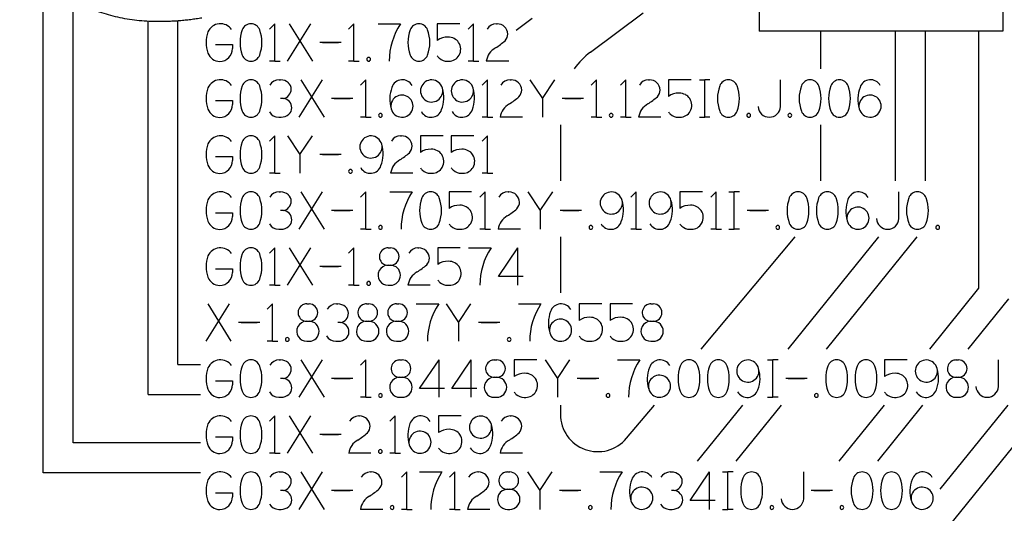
# Model space of a CAD drawing. Extents: x -15.37 to -7.87, y 7.61 to 15.55.
# Tile 5 of 7: x -12.08 to -9.45, y 11.98 to 13.3. Entities that reach past the tile are written whole.
import ezdxf

# ---------------------------------------------------------------- set-up
doc = ezdxf.new("R2010")
doc.units = 0
doc.header["$MEASUREMENT"] = 0
doc.linetypes.add('solid', pattern=[0])
doc.layers.get('0').update_dxf_attribs({"linetype": 'solid'})
doc.layers.add('7', color=7, linetype='solid')

msp = doc.modelspace()

# ---------------------------------------------------------------- linework, layer by layer
at = {"color": 3, "linetype": 'solid'}
for p, q in [((-10.1023, 13.8362), (-10.1023, 13.2696)), ((-9.4504, 13.5505), (-9.4504, 13.2696)), ((-12.0182, 12.0872), (-12.0182, 13.4062)), ((-11.9382, 12.1672), (-11.9382, 13.3515)), ((-10.5533, 13.2135), (-10.4125, 13.3182)), ((-11.7374, 12.2968), (-11.7374, 13.2957)), ((-11.6574, 12.3768), (-11.6574, 13.2968)), ((-11.3985, 13.2891), (-11.4128, 13.2748)), ((-11.3985, 13.1891), (-11.3985, 13.2891)), ((-11.3642, 13.1891), (-11.3021, 13.2891)), ((-11.36, 13.2891), (-11.2978, 13.1891)), ((-11.1864, 13.2891), (-11.2007, 13.2748)), ((-11.1864, 13.1891), (-11.1864, 13.2891)), ((-11.1221, 13.2891), (-11.0621, 13.2891)), ((-10.9635, 13.2891), (-10.9635, 13.2448)), ((-10.9031, 13.2891), (-10.9635, 13.2891)), ((-10.8666, 13.2891), (-10.8809, 13.2748)), ((-10.8666, 13.1891), (-10.8666, 13.2891)), ((-10.8054, 13.2891), (-10.8032, 13.2891)), ((-10.7093, 13.3035), (-10.7525, 13.271)), ((-9.4504, 13.2696), (-10.1023, 13.2696)), ((-9.938, 13.2696), (-9.938, 13.1684)), ((-9.738, 13.2696), (-9.738, 12.8684)), ((-9.658, 13.2696), (-9.658, 12.8684)), ((-9.514, 12.5813), (-9.514, 13.2696)), ((-11.5566, 13.2334), (-11.5114, 13.2334)), ((-11.5114, 13.2334), (-11.5114, 13.2229)), ((-11.2207, 13.2391), (-11.2778, 13.2391)), ((-11.2707, 13.2391), (-11.2278, 13.2391)), ((-11.3985, 13.1891), (-11.4128, 13.1891)), ((-11.3985, 13.1891), (-11.3842, 13.1891)), ((-11.1864, 13.1891), (-11.2007, 13.1891)), ((-11.1864, 13.1891), (-11.1721, 13.1891)), ((-10.937, 13.189), (-10.9325, 13.189)), ((-10.8666, 13.1891), (-10.8809, 13.1891)), ((-10.8666, 13.1891), (-10.8523, 13.1891)), ((-10.7725, 13.1891), (-10.8323, 13.1891)), ((-11.3865, 13.1391), (-11.3828, 13.1391)), ((-11.3328, 13.0391), (-11.2707, 13.1391)), ((-11.3285, 13.1391), (-11.2664, 13.0391)), ((-11.155, 13.1391), (-11.1692, 13.1248)), ((-11.155, 13.0391), (-11.155, 13.1391)), ((-10.8295, 13.1391), (-10.8438, 13.1248)), ((-10.8295, 13.0391), (-10.8295, 13.1391)), ((-10.7684, 13.1391), (-10.7661, 13.1391)), ((-10.7155, 13.1391), (-10.6822, 13.0891)), ((-10.6822, 13.0891), (-10.649, 13.1391)), ((-10.5376, 13.1391), (-10.5519, 13.1248)), ((-10.5376, 13.0391), (-10.5376, 13.1391)), ((-10.459, 13.1391), (-10.4733, 13.1248)), ((-10.459, 13.0391), (-10.459, 13.1391)), ((-10.3979, 13.1391), (-10.3956, 13.1391)), ((-10.345, 13.1391), (-10.345, 13.0948)), ((-10.2845, 13.1391), (-10.345, 13.1391)), ((-10.2623, 13.1391), (-10.248, 13.1391)), ((-10.2338, 13.1391), (-10.248, 13.1391)), ((-10.248, 13.0391), (-10.248, 13.1391)), ((-10.0452, 13.0677), (-10.0452, 13.1391)), ((-11.5566, 13.0834), (-11.5114, 13.0834)), ((-11.5114, 13.0834), (-11.5114, 13.0729)), ((-11.3755, 13.0892), (-11.3826, 13.0892)), ((-11.1892, 13.0891), (-11.2464, 13.0891)), ((-11.2392, 13.0891), (-11.1964, 13.0891)), ((-10.6822, 13.0891), (-10.6822, 13.0391)), ((-10.5719, 13.0891), (-10.629, 13.0891)), ((-10.6219, 13.0891), (-10.579, 13.0891)), ((-11.3879, 13.0391), (-11.3814, 13.0391)), ((-11.155, 13.0391), (-11.1692, 13.0391)), ((-11.155, 13.0391), (-11.1407, 13.0391)), ((-10.8295, 13.0391), (-10.8438, 13.0391)), ((-10.8295, 13.0391), (-10.8152, 13.0391)), ((-10.7355, 13.0391), (-10.7952, 13.0391)), ((-10.634, 13.0184), (-10.634, 12.8684)), ((-10.5376, 13.0391), (-10.5519, 13.0391)), ((-10.5376, 13.0391), (-10.5233, 13.0391)), ((-10.459, 13.0391), (-10.4733, 13.0391)), ((-10.459, 13.0391), (-10.4447, 13.0391)), ((-10.365, 13.0391), (-10.4247, 13.0391)), ((-10.3184, 13.039), (-10.3139, 13.039)), ((-10.2623, 13.0391), (-10.248, 13.0391)), ((-10.2338, 13.0391), (-10.248, 13.0391)), ((-9.938, 13.0184), (-9.938, 12.8684)), ((-11.3985, 12.9891), (-11.4128, 12.9748)), ((-11.3985, 12.8891), (-11.3985, 12.9891)), ((-11.3642, 12.9891), (-11.331, 12.9391)), ((-11.331, 12.9391), (-11.2978, 12.9891)), ((-11.0615, 12.9891), (-11.0593, 12.9891)), ((-11.0086, 12.9891), (-11.0086, 12.9448)), ((-10.9481, 12.9891), (-11.0086, 12.9891)), ((-10.926, 12.9891), (-10.926, 12.9448)), ((-10.8655, 12.9891), (-10.926, 12.9891)), ((-10.8291, 12.9891), (-10.8434, 12.9748)), ((-10.8291, 12.8891), (-10.8291, 12.9891)), ((-11.331, 12.9391), (-11.331, 12.8891)), ((-11.2207, 12.9391), (-11.2778, 12.9391)), ((-11.2707, 12.9391), (-11.2278, 12.9391)), ((-11.5566, 12.9334), (-11.5114, 12.9334)), ((-11.5114, 12.9334), (-11.5114, 12.9229)), ((-11.3985, 12.8891), (-11.4128, 12.8891)), ((-11.3985, 12.8891), (-11.3842, 12.8891)), ((-11.0286, 12.8891), (-11.0884, 12.8891)), ((-10.982, 12.889), (-10.9775, 12.889)), ((-10.8994, 12.889), (-10.8949, 12.889)), ((-10.8291, 12.8891), (-10.8434, 12.8891)), ((-10.8291, 12.8891), (-10.8148, 12.8891)), ((-11.3865, 12.8391), (-11.3828, 12.8391)), ((-11.3328, 12.7391), (-11.2707, 12.8391)), ((-11.3285, 12.8391), (-11.2664, 12.7391)), ((-11.155, 12.8391), (-11.1692, 12.8248)), ((-11.155, 12.7391), (-11.155, 12.8391)), ((-11.0907, 12.8391), (-11.0307, 12.8391)), ((-10.9321, 12.8391), (-10.9321, 12.7948)), ((-10.8716, 12.8391), (-10.9321, 12.8391)), ((-10.8352, 12.8391), (-10.8495, 12.8248)), ((-10.8352, 12.7391), (-10.8352, 12.8391)), ((-10.774, 12.8391), (-10.7718, 12.8391)), ((-10.7211, 12.8391), (-10.6879, 12.7891)), ((-10.6879, 12.7891), (-10.6547, 12.8391)), ((-10.431, 12.8391), (-10.4453, 12.8248)), ((-10.431, 12.7391), (-10.431, 12.8391)), ((-10.3144, 12.8391), (-10.3144, 12.7948)), ((-10.254, 12.8391), (-10.3144, 12.8391)), ((-10.2175, 12.8391), (-10.2318, 12.8248)), ((-10.2175, 12.7391), (-10.2175, 12.8391)), ((-10.1832, 12.8391), (-10.1689, 12.8391)), ((-10.1547, 12.8391), (-10.1689, 12.8391)), ((-10.1689, 12.7391), (-10.1689, 12.8391)), ((-9.7281, 12.7677), (-9.7281, 12.8391)), ((-11.5566, 12.7834), (-11.5114, 12.7834)), ((-11.5114, 12.7834), (-11.5114, 12.7729)), ((-11.3755, 12.7892), (-11.3826, 12.7892)), ((-11.1892, 12.7891), (-11.2464, 12.7891)), ((-11.2392, 12.7891), (-11.1964, 12.7891)), ((-10.6879, 12.7891), (-10.6879, 12.7391)), ((-10.5775, 12.7891), (-10.6347, 12.7891)), ((-10.6275, 12.7891), (-10.5847, 12.7891)), ((-10.0775, 12.7891), (-10.1347, 12.7891)), ((-10.1275, 12.7891), (-10.0847, 12.7891)), ((-11.3879, 12.7391), (-11.3814, 12.7391)), ((-11.155, 12.7391), (-11.1692, 12.7391)), ((-11.155, 12.7391), (-11.1407, 12.7391)), ((-10.9055, 12.739), (-10.901, 12.739)), ((-10.8352, 12.7391), (-10.8495, 12.7391)), ((-10.8352, 12.7391), (-10.8209, 12.7391)), ((-10.7411, 12.7391), (-10.8009, 12.7391)), ((-10.431, 12.7391), (-10.4453, 12.7391)), ((-10.431, 12.7391), (-10.4167, 12.7391)), ((-10.2879, 12.739), (-10.2833, 12.739)), ((-10.2175, 12.7391), (-10.2318, 12.7391)), ((-10.2175, 12.7391), (-10.2032, 12.7391)), ((-10.1832, 12.7391), (-10.1689, 12.7391)), ((-10.1547, 12.7391), (-10.1689, 12.7391)), ((-10.634, 12.7184), (-10.634, 12.5684)), ((-10.2572, 12.4184), (-10.0062, 12.7184)), ((-10.0246, 12.4184), (-9.7823, 12.7184)), ((-9.9218, 12.4184), (-9.6794, 12.7184)), ((-11.3985, 12.6891), (-11.4128, 12.6748)), ((-11.3985, 12.5891), (-11.3985, 12.6891)), ((-11.3642, 12.5891), (-11.3021, 12.6891)), ((-11.36, 12.6891), (-11.2978, 12.5891)), ((-11.1864, 12.6891), (-11.2007, 12.6748)), ((-11.1864, 12.5891), (-11.1864, 12.6891)), ((-11.0953, 12.6891), (-11.0889, 12.6891)), ((-11.0152, 12.6891), (-11.013, 12.6891)), ((-10.9623, 12.6891), (-10.9623, 12.6448)), ((-10.9019, 12.6891), (-10.9623, 12.6891)), ((-10.8797, 12.6891), (-10.8197, 12.6891)), ((-10.7997, 12.6127), (-10.7479, 12.6891)), ((-10.7479, 12.5891), (-10.7479, 12.6891)), ((-11.5566, 12.6334), (-11.5114, 12.6334)), ((-11.5114, 12.6334), (-11.5114, 12.6229)), ((-11.2207, 12.6391), (-11.2778, 12.6391)), ((-11.2707, 12.6391), (-11.2278, 12.6391)), ((-11.0953, 12.6427), (-11.0889, 12.6427)), ((-10.7333, 12.6127), (-10.7997, 12.6127)), ((-11.3985, 12.5891), (-11.4128, 12.5891)), ((-11.3985, 12.5891), (-11.3842, 12.5891)), ((-11.1864, 12.5891), (-11.2007, 12.5891)), ((-11.1864, 12.5891), (-11.1721, 12.5891)), ((-11.0953, 12.5891), (-11.0889, 12.5891)), ((-10.9823, 12.5891), (-11.0421, 12.5891)), ((-10.9358, 12.589), (-10.9312, 12.589)), ((-9.6456, 12.4184), (-9.514, 12.5813)), ((-9.5427, 12.4184), (-9.434, 12.5531)), ((-11.582, 12.4391), (-11.5198, 12.5391)), ((-11.5777, 12.5391), (-11.5155, 12.4391)), ((-11.4041, 12.5391), (-11.4184, 12.5248)), ((-11.4041, 12.4391), (-11.4041, 12.5391)), ((-11.313, 12.5391), (-11.3066, 12.5391)), ((-11.2335, 12.5391), (-11.2298, 12.5391)), ((-11.153, 12.5391), (-11.1466, 12.5391)), ((-11.073, 12.5391), (-11.0666, 12.5391)), ((-11.0198, 12.5391), (-10.9598, 12.5391)), ((-10.9398, 12.5391), (-10.9066, 12.4891)), ((-10.9066, 12.4891), (-10.8734, 12.5391)), ((-10.7462, 12.5391), (-10.6862, 12.5391)), ((-10.5839, 12.5391), (-10.5839, 12.4948)), ((-10.5235, 12.5391), (-10.5839, 12.5391)), ((-10.5013, 12.5391), (-10.5013, 12.4948)), ((-10.4409, 12.5391), (-10.5013, 12.5391)), ((-10.3919, 12.5391), (-10.3855, 12.5391)), ((-11.4384, 12.4891), (-11.4955, 12.4891)), ((-11.4884, 12.4891), (-11.4455, 12.4891)), ((-11.313, 12.4927), (-11.3066, 12.4927)), ((-11.2225, 12.4892), (-11.2296, 12.4892)), ((-11.153, 12.4927), (-11.1466, 12.4927)), ((-11.073, 12.4927), (-11.0666, 12.4927)), ((-10.9066, 12.4891), (-10.9066, 12.4391)), ((-10.7962, 12.4891), (-10.8534, 12.4891)), ((-10.8462, 12.4891), (-10.8034, 12.4891)), ((-10.3919, 12.4927), (-10.3855, 12.4927)), ((-11.4041, 12.4391), (-11.4184, 12.4391)), ((-11.4041, 12.4391), (-11.3898, 12.4391)), ((-11.313, 12.4391), (-11.3066, 12.4391)), ((-11.2349, 12.4391), (-11.2284, 12.4391)), ((-11.153, 12.4391), (-11.1466, 12.4391)), ((-11.073, 12.4391), (-11.0666, 12.4391)), ((-10.5574, 12.439), (-10.5529, 12.439)), ((-10.4748, 12.439), (-10.4702, 12.439)), ((-10.3919, 12.4391), (-10.3855, 12.4391)), ((-11.3865, 12.3891), (-11.3828, 12.3891)), ((-11.3328, 12.2891), (-11.2707, 12.3891)), ((-11.3285, 12.3891), (-11.2664, 12.2891)), ((-11.155, 12.3891), (-11.1692, 12.3748)), ((-11.155, 12.2891), (-11.155, 12.3891)), ((-11.0639, 12.3891), (-11.0575, 12.3891)), ((-11.0107, 12.3127), (-10.9589, 12.3891)), ((-10.9589, 12.2891), (-10.9589, 12.3891)), ((-10.9242, 12.3127), (-10.8725, 12.3891)), ((-10.8725, 12.2891), (-10.8725, 12.3891)), ((-10.811, 12.3891), (-10.8046, 12.3891)), ((-10.7578, 12.3891), (-10.7578, 12.3448)), ((-10.6974, 12.3891), (-10.7578, 12.3891)), ((-10.6752, 12.3891), (-10.642, 12.3391)), ((-10.642, 12.3391), (-10.6088, 12.3891)), ((-10.4816, 12.3891), (-10.4216, 12.3891)), ((-10.0799, 12.3891), (-10.0656, 12.3891)), ((-10.0513, 12.3891), (-10.0656, 12.3891)), ((-10.0656, 12.2891), (-10.0656, 12.3891)), ((-9.767, 12.3891), (-9.767, 12.3448)), ((-9.7066, 12.3891), (-9.767, 12.3891)), ((-9.5754, 12.3891), (-9.5689, 12.3891)), ((-9.4621, 12.3177), (-9.4621, 12.3891)), ((-11.6574, 12.3768), (-11.5973, 12.3768)), ((-11.5566, 12.3334), (-11.5114, 12.3334)), ((-11.5114, 12.3334), (-11.5114, 12.3229)), ((-11.3755, 12.3392), (-11.3826, 12.3392)), ((-11.1892, 12.3391), (-11.2464, 12.3391)), ((-11.2392, 12.3391), (-11.1964, 12.3391)), ((-11.0639, 12.3427), (-11.0575, 12.3427)), ((-10.811, 12.3427), (-10.8046, 12.3427)), ((-10.642, 12.3391), (-10.642, 12.2891)), ((-10.5316, 12.3391), (-10.5888, 12.3391)), ((-10.5816, 12.3391), (-10.5388, 12.3391)), ((-9.9742, 12.3391), (-10.0313, 12.3391)), ((-10.0242, 12.3391), (-9.9813, 12.3391)), ((-9.5754, 12.3427), (-9.5689, 12.3427)), ((-10.9442, 12.3127), (-11.0107, 12.3127)), ((-10.8578, 12.3127), (-10.9242, 12.3127)), ((-11.7374, 12.2968), (-11.5973, 12.2968)), ((-11.3879, 12.2891), (-11.3814, 12.2891)), ((-11.155, 12.2891), (-11.1692, 12.2891)), ((-11.155, 12.2891), (-11.1407, 12.2891)), ((-11.0639, 12.2891), (-11.0575, 12.2891)), ((-10.811, 12.2891), (-10.8046, 12.2891)), ((-10.7313, 12.289), (-10.7267, 12.289)), ((-10.0799, 12.2891), (-10.0656, 12.2891)), ((-10.0513, 12.2891), (-10.0656, 12.2891)), ((-9.7405, 12.289), (-9.736, 12.289)), ((-9.5754, 12.2891), (-9.5689, 12.2891)), ((-10.634, 12.2684), (-10.634, 12.2435)), ((-10.5216, 10.7966), (-9.3327, 12.2684)), ((-10.4573, 12.1793), (-10.3827, 12.2684)), ((-10.2669, 12.1184), (-10.1457, 12.2684)), ((-10.1641, 12.1184), (-10.0429, 12.2684)), ((-9.8879, 12.1184), (-9.7667, 12.2684)), ((-9.7851, 12.1184), (-9.6639, 12.2684)), ((-9.6179, 12.0427), (-9.4356, 12.2684)), ((-11.3985, 12.2391), (-11.4128, 12.2248)), ((-11.3985, 12.1391), (-11.3985, 12.2391)), ((-11.3642, 12.1391), (-11.3021, 12.2391)), ((-11.36, 12.2391), (-11.2978, 12.1391)), ((-11.1738, 12.2391), (-11.1716, 12.2391)), ((-11.0766, 12.2391), (-11.0909, 12.2248)), ((-11.0766, 12.1391), (-11.0766, 12.2391)), ((-10.96, 12.2391), (-10.96, 12.1948)), ((-10.8996, 12.2391), (-10.96, 12.2391)), ((-10.7682, 12.2391), (-10.766, 12.2391)), ((-11.5566, 12.1834), (-11.5114, 12.1834)), ((-11.5114, 12.1834), (-11.5114, 12.1729)), ((-11.2207, 12.1891), (-11.2778, 12.1891)), ((-11.2707, 12.1891), (-11.2278, 12.1891)), ((-11.5973, 12.1672), (-11.9382, 12.1672)), ((-11.3985, 12.1391), (-11.4128, 12.1391)), ((-11.3985, 12.1391), (-11.3842, 12.1391)), ((-11.1409, 12.1391), (-11.2007, 12.1391)), ((-11.0766, 12.1391), (-11.0909, 12.1391)), ((-11.0766, 12.1391), (-11.0623, 12.1391)), ((-10.9335, 12.139), (-10.9289, 12.139)), ((-10.7353, 12.1391), (-10.7951, 12.1391)), ((-11.5973, 12.0872), (-12.0182, 12.0872)), ((-11.3865, 12.0891), (-11.3828, 12.0891)), ((-11.3328, 11.9891), (-11.2707, 12.0891)), ((-11.3285, 12.0891), (-11.2664, 11.9891)), ((-11.1424, 12.0891), (-11.1401, 12.0891)), ((-11.0452, 12.0891), (-11.0595, 12.0748)), ((-11.0452, 11.9891), (-11.0452, 12.0891)), ((-11.0109, 12.0891), (-10.9509, 12.0891)), ((-10.9166, 12.0891), (-10.9309, 12.0748)), ((-10.9166, 11.9891), (-10.9166, 12.0891)), ((-10.8554, 12.0891), (-10.8532, 12.0891)), ((-10.7757, 12.0891), (-10.7693, 12.0891)), ((-10.7225, 12.0891), (-10.6893, 12.0391)), ((-10.6893, 12.0391), (-10.6561, 12.0891)), ((-10.529, 12.0891), (-10.469, 12.0891)), ((-10.3403, 12.0891), (-10.3367, 12.0891)), ((-10.2867, 12.0127), (-10.2349, 12.0891)), ((-10.2349, 11.9891), (-10.2349, 12.0891)), ((-10.2002, 12.0891), (-10.1859, 12.0891)), ((-10.1717, 12.0891), (-10.1859, 12.0891)), ((-10.1859, 11.9891), (-10.1859, 12.0891)), ((-9.9831, 12.0177), (-9.9831, 12.0891)), ((-10.7757, 12.0427), (-10.7693, 12.0427)), ((-11.5566, 12.0334), (-11.5114, 12.0334)), ((-11.5114, 12.0334), (-11.5114, 12.0229)), ((-11.3755, 12.0392), (-11.3826, 12.0392)), ((-11.1892, 12.0391), (-11.2464, 12.0391)), ((-11.2392, 12.0391), (-11.1964, 12.0391)), ((-10.6893, 12.0391), (-10.6893, 11.9891)), ((-10.579, 12.0391), (-10.6361, 12.0391)), ((-10.629, 12.0391), (-10.5861, 12.0391)), ((-10.3293, 12.0392), (-10.3365, 12.0392)), ((-9.9059, 12.0391), (-9.9631, 12.0391)), ((-9.9559, 12.0391), (-9.9131, 12.0391)), ((-11.3879, 11.9891), (-11.3814, 11.9891)), ((-11.1095, 11.9891), (-11.1692, 11.9891)), ((-11.0452, 11.9891), (-11.0595, 11.9891)), ((-11.0452, 11.9891), (-11.0309, 11.9891)), ((-10.9166, 11.9891), (-10.9309, 11.9891)), ((-10.9166, 11.9891), (-10.9023, 11.9891)), ((-10.8225, 11.9891), (-10.8823, 11.9891)), ((-10.7757, 11.9891), (-10.7693, 11.9891)), ((-10.3418, 11.9891), (-10.3352, 11.9891)), ((-10.2202, 12.0127), (-10.2867, 12.0127)), ((-10.2002, 11.9891), (-10.1859, 11.9891)), ((-10.1717, 11.9891), (-10.1859, 11.9891))]:
    msp.add_line(p, q, dxfattribs=at)
for centre, radius, start, end in [((-11.5438, 13.2525), 0.0368, 35.68, 155.6132), ((-11.4621, 13.2645), 0.0248, 19.594, 160.406), ((-10.9104, 13.1891), 0.1817, 146.6069, 179.9947), ((-11.0128, 13.2645), 0.0248, 19.594, 160.406), ((-10.8054, 13.2605), 0.0286, 90, 150), ((-10.8032, 13.2605), 0.0286, 2.576, 90), ((-11.4929, 13.2391), 0.0891, 161.2941, 198.7059), ((-11.3928, 13.2391), 0.0986, 160.019, 199.981), ((-11.5314, 13.2391), 0.0986, 340.019, 379.981), ((-10.9435, 13.2391), 0.0986, 160.019, 199.981), ((-11.0821, 13.2391), 0.0986, 340.019, 379.981), ((-10.9367, 13.2072), 0.0462, 87.8471, 125.5576), ((-10.935, 13.2156), 0.0378, 63.4349, 90), ((-10.8032, 13.2631), 0.0286, 317.7751, 357.4242), ((-10.9316, 13.2223), 0.0303, 33.6901, 63.4349), ((-10.9335, 13.221), 0.0326, 330.2551, 393.6901), ((-10.9365, 13.424), 0.2373, 302.8689, 310.6146), ((-11.5448, 13.2233), 0.0349, 201.5644, 268.7744), ((-11.5463, 13.2233), 0.0349, 271.2256, 359.2735), ((-11.4621, 13.2137), 0.0248, 199.594, 340.406), ((-11.0128, 13.2137), 0.0248, 199.594, 340.406), ((-10.937, 13.2208), 0.0318, 213.4333, 228.8141), ((-10.9325, 13.2204), 0.0314, 270.016, 330.2552), ((-10.7846, 13.1824), 0.0482, 118.7445, 172.045), ((-10.434, 13.053), 0.2, 126.6341, 144.7443), ((-11.1471, 13.1941), 0.005, 0, 180), ((-11.1471, 13.1941), 0.005, 180, 360), ((-10.937, 13.2208), 0.0318, 228.8141, 270.016), ((-11.5438, 13.1025), 0.0368, 35.68, 155.6132), ((-11.3928, 13.0891), 0.0986, 160.019, 199.981), ((-11.4621, 13.1145), 0.0248, 19.594, 160.406), ((-11.5314, 13.0891), 0.0986, 340.019, 379.981), ((-11.3865, 13.1103), 0.0288, 89.9999, 149.7068), ((-11.3828, 13.1075), 0.0315, 48.8141, 89.9999), ((-11.3771, 13.1141), 0.0228, 0, 48.8141), ((-11.0567, 13.1096), 0.0297, 29.3075, 162.098), ((-10.9787, 13.1093), 0.0297, 13.902, 162.098), ((-10.8964, 13.1093), 0.0297, 13.902, 162.098), ((-10.7684, 13.1105), 0.0286, 90, 150), ((-10.7661, 13.1105), 0.0286, 2.576, 90), ((-10.3979, 13.1105), 0.0286, 90, 150), ((-10.3956, 13.1105), 0.0286, 2.576, 90), ((-10.1152, 13.0891), 0.0986, 160.019, 199.981), ((-10.1845, 13.1145), 0.0248, 19.594, 160.406), ((-10.2538, 13.0891), 0.0986, 340.019, 379.981), ((-9.8966, 13.0891), 0.0986, 160.019, 199.981), ((-9.9659, 13.1145), 0.0248, 19.594, 160.406), ((-10.0352, 13.0891), 0.0986, 340.019, 379.981), ((-9.818, 13.0891), 0.0986, 160.019, 199.981), ((-9.8873, 13.1145), 0.0248, 19.594, 160.406), ((-9.9566, 13.0891), 0.0986, 340.019, 379.981), ((-9.8041, 13.1096), 0.0297, 29.3075, 162.098), ((-11.4929, 13.0891), 0.0891, 161.2941, 198.7059), ((-11.3795, 13.1141), 0.0252, 279.0881, 360), ((-11.0016, 13.0873), 0.0891, 159.2941, 196.7059), ((-11.0581, 13.0687), 0.0297, 342.2661, 553.7339), ((-10.9787, 13.1094), 0.0297, 162.2661, 373.7339), ((-11.0352, 13.0909), 0.0891, 339.2941, 376.7059), ((-10.8964, 13.1094), 0.0297, 162.2661, 373.7339), ((-10.9529, 13.0909), 0.0891, 339.2941, 376.7059), ((-10.7661, 13.1131), 0.0286, 317.7751, 357.4242), ((-10.3956, 13.1131), 0.0286, 317.7751, 357.4242), ((-10.3181, 13.0572), 0.0462, 87.8471, 125.5576), ((-10.3164, 13.0656), 0.0378, 63.4349, 90), ((-10.313, 13.0723), 0.0303, 33.6901, 63.4349), ((-9.749, 13.0873), 0.0891, 159.2941, 196.7059), ((-9.8055, 13.0687), 0.0297, 342.2661, 553.7339), ((-11.5463, 13.0733), 0.0349, 271.2256, 359.2735), ((-11.378, 13.0641), 0.0252, 0, 84.185), ((-10.7475, 13.0324), 0.0482, 118.7445, 172.045), ((-10.8994, 13.274), 0.2373, 302.8689, 310.6146), ((-10.377, 13.0324), 0.0482, 118.7445, 172.045), ((-10.5289, 13.274), 0.2373, 302.8689, 310.6146), ((-10.315, 13.071), 0.0326, 330.2551, 393.6901), ((-11.5448, 13.0733), 0.0349, 201.5644, 268.7744), ((-11.4621, 13.0637), 0.0248, 199.594, 340.406), ((-11.3879, 13.0679), 0.0288, 210.2932, 270.0001), ((-11.3814, 13.0706), 0.0315, 270.0001, 311.1859), ((-11.3757, 13.0641), 0.0228, 311.1859, 360), ((-11.1157, 13.0441), 0.005, 0, 180), ((-11.1157, 13.0441), 0.005, 180, 360), ((-11.0581, 13.0688), 0.0297, 193.902, 342.098), ((-10.9801, 13.0685), 0.0297, 209.3075, 342.098), ((-10.8979, 13.0685), 0.0297, 209.3075, 342.098), ((-10.4983, 13.0441), 0.005, 0, 180), ((-10.4983, 13.0441), 0.005, 180, 360), ((-10.3184, 13.0708), 0.0318, 213.4333, 228.8141), ((-10.3184, 13.0708), 0.0318, 228.8141, 270.016), ((-10.3139, 13.0704), 0.0314, 270.016, 330.2552), ((-10.1845, 13.0637), 0.0248, 199.594, 340.406), ((-10.1302, 13.0441), 0.005, 0, 180), ((-10.1302, 13.0441), 0.005, 180, 360), ((-10.0752, 13.0691), 0.03, 182.7944, 357.2056), ((-10.0202, 13.0441), 0.005, 0, 180), ((-10.0202, 13.0441), 0.005, 180, 360), ((-9.9659, 13.0637), 0.0248, 199.594, 340.406), ((-9.8873, 13.0637), 0.0248, 199.594, 340.406), ((-9.8055, 13.0688), 0.0297, 193.902, 342.098), ((-11.5438, 12.9525), 0.0368, 35.68, 155.6132), ((-11.4621, 12.9645), 0.0248, 19.594, 160.406), ((-11.141, 12.9593), 0.0297, 13.902, 162.098), ((-11.0615, 12.9605), 0.0286, 90, 150), ((-11.0593, 12.9605), 0.0286, 2.576, 90), ((-11.4929, 12.9391), 0.0891, 161.2941, 198.7059), ((-11.3928, 12.9391), 0.0986, 160.019, 199.981), ((-11.5314, 12.9391), 0.0986, 340.019, 379.981), ((-11.141, 12.9594), 0.0297, 162.2661, 373.7339), ((-11.1975, 12.9409), 0.0891, 339.2941, 376.7059), ((-11.1926, 13.124), 0.2373, 302.8689, 310.6146), ((-11.0593, 12.9631), 0.0286, 317.7751, 357.4242), ((-10.9818, 12.9072), 0.0462, 87.8471, 125.5576), ((-10.98, 12.9156), 0.0378, 63.4349, 90), ((-10.9767, 12.9223), 0.0303, 33.6901, 63.4349), ((-10.9786, 12.921), 0.0326, 330.2551, 393.6901), ((-10.8991, 12.9072), 0.0462, 87.8471, 125.5576), ((-10.8974, 12.9156), 0.0378, 63.4349, 90), ((-10.8941, 12.9223), 0.0303, 33.6901, 63.4349), ((-10.896, 12.921), 0.0326, 330.2551, 393.6901), ((-11.5448, 12.9233), 0.0349, 201.5644, 268.7744), ((-11.5463, 12.9233), 0.0349, 271.2256, 359.2735), ((-11.0406, 12.8824), 0.0482, 118.7445, 172.045), ((-11.4621, 12.9137), 0.0248, 199.594, 340.406), ((-11.1957, 12.8941), 0.005, 0, 180), ((-11.1957, 12.8941), 0.005, 180, 360), ((-11.1424, 12.9185), 0.0297, 209.3075, 342.098), ((-10.9821, 12.9208), 0.0318, 213.4333, 228.8141), ((-10.9821, 12.9208), 0.0318, 228.8141, 270.016), ((-10.9775, 12.9204), 0.0314, 270.016, 330.2552), ((-10.8994, 12.9208), 0.0318, 213.4333, 228.8141), ((-10.8994, 12.9208), 0.0318, 228.8141, 270.016), ((-10.8949, 12.9204), 0.0314, 270.016, 330.2552), ((-11.5438, 12.8025), 0.0368, 35.68, 155.6132), ((-11.4621, 12.8145), 0.0248, 19.594, 160.406), ((-11.3865, 12.8103), 0.0288, 89.9999, 149.7068), ((-11.3828, 12.8075), 0.0315, 48.8141, 89.9999), ((-11.3771, 12.8141), 0.0228, 0, 48.8141), ((-10.8789, 12.7391), 0.1817, 146.6069, 179.9947), ((-10.9814, 12.8145), 0.0248, 19.594, 160.406), ((-10.774, 12.8105), 0.0286, 90, 150), ((-10.7718, 12.8105), 0.0286, 2.576, 90), ((-10.4979, 12.8093), 0.0297, 13.902, 162.098), ((-10.367, 12.8093), 0.0297, 13.902, 162.098), ((-9.9982, 12.8145), 0.0248, 19.594, 160.406), ((-9.9197, 12.8145), 0.0248, 19.594, 160.406), ((-9.8364, 12.8096), 0.0297, 29.3075, 162.098), ((-9.6788, 12.8145), 0.0248, 19.594, 160.406), ((-11.4929, 12.7891), 0.0891, 161.2941, 198.7059), ((-11.3928, 12.7891), 0.0986, 160.019, 199.981), ((-11.5314, 12.7891), 0.0986, 340.019, 379.981), ((-11.3795, 12.8141), 0.0252, 279.0881, 360), ((-10.9121, 12.7891), 0.0986, 160.019, 199.981), ((-11.0507, 12.7891), 0.0986, 340.019, 379.981), ((-10.7718, 12.8131), 0.0286, 317.7751, 357.4242), ((-10.4979, 12.8094), 0.0297, 162.2661, 373.7339), ((-10.5544, 12.7909), 0.0891, 339.2941, 376.7059), ((-10.367, 12.8094), 0.0297, 162.2661, 373.7339), ((-10.4235, 12.7909), 0.0891, 339.2941, 376.7059), ((-9.9289, 12.7891), 0.0986, 160.019, 199.981), ((-10.0675, 12.7891), 0.0986, 340.019, 379.981), ((-9.8504, 12.7891), 0.0986, 160.019, 199.981), ((-9.989, 12.7891), 0.0986, 340.019, 379.981), ((-9.7813, 12.7873), 0.0891, 159.2941, 196.7059), ((-9.6095, 12.7891), 0.0986, 160.019, 199.981), ((-9.7481, 12.7891), 0.0986, 340.019, 379.981), ((-11.378, 12.7641), 0.0252, 0, 84.185), ((-10.9053, 12.7572), 0.0462, 87.8471, 125.5576), ((-10.9035, 12.7656), 0.0378, 63.4349, 90), ((-10.9002, 12.7723), 0.0303, 33.6901, 63.4349), ((-10.9021, 12.771), 0.0326, 330.2551, 393.6901), ((-10.9051, 12.974), 0.2373, 302.8689, 310.6146), ((-10.2876, 12.7572), 0.0462, 87.8471, 125.5576), ((-10.2858, 12.7656), 0.0378, 63.4349, 90), ((-10.2825, 12.7723), 0.0303, 33.6901, 63.4349), ((-10.2844, 12.771), 0.0326, 330.2551, 393.6901), ((-9.8378, 12.7687), 0.0297, 342.2661, 553.7339), ((-11.5448, 12.7733), 0.0349, 201.5644, 268.7744), ((-11.5463, 12.7733), 0.0349, 271.2256, 359.2735), ((-11.4621, 12.7637), 0.0248, 199.594, 340.406), ((-11.3879, 12.7679), 0.0288, 210.2932, 270.0001), ((-11.3757, 12.7641), 0.0228, 311.1859, 360), ((-10.9814, 12.7637), 0.0248, 199.594, 340.406), ((-10.9055, 12.7708), 0.0318, 213.4333, 228.8141), ((-10.901, 12.7704), 0.0314, 270.016, 330.2552), ((-10.7531, 12.7324), 0.0482, 118.7445, 172.045), ((-10.4993, 12.7685), 0.0297, 209.3075, 342.098), ((-10.3685, 12.7685), 0.0297, 209.3075, 342.098), ((-10.2879, 12.7708), 0.0318, 213.4333, 228.8141), ((-10.2834, 12.7704), 0.0314, 270.016, 330.2552), ((-9.9982, 12.7637), 0.0248, 199.594, 340.406), ((-9.9197, 12.7637), 0.0248, 199.594, 340.406), ((-9.8378, 12.7688), 0.0297, 193.902, 342.098), ((-9.7581, 12.7691), 0.03, 182.7944, 357.2056), ((-9.6788, 12.7637), 0.0248, 199.594, 340.406), ((-11.3814, 12.7706), 0.0315, 270.0001, 311.1859), ((-11.1157, 12.7441), 0.005, 0, 180), ((-11.1157, 12.7441), 0.005, 180, 360), ((-10.9055, 12.7708), 0.0318, 228.8141, 270.016), ((-10.5525, 12.7441), 0.005, 0, 180), ((-10.5525, 12.7441), 0.005, 180, 360), ((-10.2879, 12.7708), 0.0318, 228.8141, 270.016), ((-10.0525, 12.7441), 0.005, 0, 180), ((-10.0525, 12.7441), 0.005, 180, 360), ((-9.6245, 12.7441), 0.005, 0, 180), ((-9.6245, 12.7441), 0.005, 180, 360), ((-11.5438, 12.6525), 0.0368, 35.68, 155.6132), ((-11.3928, 12.6391), 0.0986, 160.019, 199.981), ((-11.4621, 12.6645), 0.0248, 19.594, 160.406), ((-11.5314, 12.6391), 0.0986, 340.019, 379.981), ((-11.0953, 12.6659), 0.0232, 117.5491, 270), ((-11.0953, 12.6659), 0.0232, 90, 117.5491), ((-11.0889, 12.6659), 0.0232, 0, 90), ((-11.0152, 12.6605), 0.0286, 90, 150), ((-11.013, 12.6605), 0.0286, 2.576, 90), ((-10.668, 12.5891), 0.1817, 146.6069, 179.9947), ((-11.4929, 12.6391), 0.0891, 161.2941, 198.7059), ((-11.0889, 12.6659), 0.0232, 270, 360), ((-11.013, 12.6631), 0.0286, 317.7751, 357.4242), ((-10.9355, 12.6072), 0.0462, 87.8471, 125.5576), ((-10.9337, 12.6156), 0.0378, 63.4349, 90), ((-10.9304, 12.6223), 0.0303, 33.6901, 63.4349), ((-11.5463, 12.6233), 0.0349, 271.2256, 359.2735), ((-11.0953, 12.6159), 0.0268, 90, 214.6857), ((-11.0889, 12.6159), 0.0268, 0, 90), ((-10.9943, 12.5824), 0.0482, 118.7445, 172.045), ((-11.1463, 12.824), 0.2373, 302.8689, 310.6146), ((-10.9323, 12.621), 0.0326, 330.2551, 393.6901), ((-11.5448, 12.6233), 0.0349, 201.5644, 268.7744), ((-11.4621, 12.6137), 0.0248, 199.594, 340.406), ((-11.1471, 12.5941), 0.005, 0, 180), ((-11.1471, 12.5941), 0.005, 180, 360), ((-11.0953, 12.6159), 0.0268, 214.6857, 270), ((-11.0889, 12.6159), 0.0268, 270, 360), ((-10.9358, 12.6208), 0.0318, 213.4333, 228.8141), ((-10.9358, 12.6208), 0.0318, 228.8141, 270.016), ((-10.9312, 12.6204), 0.0314, 270.016, 330.2552), ((-11.313, 12.5159), 0.0232, 117.5491, 270), ((-11.313, 12.5159), 0.0232, 90, 117.5491), ((-11.3066, 12.5159), 0.0232, 0, 90), ((-11.3066, 12.5159), 0.0232, 270, 360), ((-11.2335, 12.5103), 0.0288, 89.9999, 149.7068), ((-11.2298, 12.5075), 0.0315, 48.8141, 89.9999), ((-11.2241, 12.5141), 0.0228, 0, 48.8141), ((-11.153, 12.5159), 0.0232, 117.5491, 270), ((-11.153, 12.5159), 0.0232, 90, 117.5491), ((-11.1466, 12.5159), 0.0232, 0, 90), ((-11.1466, 12.5159), 0.0232, 270, 360), ((-11.073, 12.5159), 0.0232, 117.5491, 270), ((-11.073, 12.5159), 0.0232, 90, 117.5491), ((-11.0666, 12.5159), 0.0232, 0, 90), ((-11.0666, 12.5159), 0.0232, 270, 360), ((-10.8081, 12.4391), 0.1817, 146.6069, 179.9947), ((-10.5345, 12.4391), 0.1817, 146.6069, 179.9947), ((-10.5772, 12.4873), 0.0891, 159.2941, 196.7059), ((-10.6322, 12.5096), 0.0297, 29.3075, 162.098), ((-10.3919, 12.5159), 0.0232, 117.5491, 270), ((-10.3919, 12.5159), 0.0232, 90, 117.5491), ((-10.3855, 12.5159), 0.0232, 0, 90), ((-10.3855, 12.5159), 0.0232, 270, 360), ((-11.313, 12.4659), 0.0268, 90, 214.6857), ((-11.3066, 12.4659), 0.0268, 0, 90), ((-11.2265, 12.5141), 0.0252, 279.0881, 360), ((-11.225, 12.4641), 0.0252, 0, 84.185), ((-11.153, 12.4659), 0.0268, 90, 214.6857), ((-11.1466, 12.4659), 0.0268, 0, 90), ((-11.073, 12.4659), 0.0268, 90, 214.6857), ((-11.0666, 12.4659), 0.0268, 0, 90), ((-10.6337, 12.4687), 0.0297, 342.2661, 553.7339), ((-10.5571, 12.4572), 0.0462, 87.8471, 125.5576), ((-10.5554, 12.4656), 0.0378, 63.4349, 90), ((-10.552, 12.4723), 0.0303, 33.6901, 63.4349), ((-10.5539, 12.471), 0.0326, 330.2551, 393.6901), ((-10.4745, 12.4572), 0.0462, 87.8471, 125.5576), ((-10.4727, 12.4656), 0.0378, 63.4349, 90), ((-10.4694, 12.4723), 0.0303, 33.6901, 63.4349), ((-10.4713, 12.471), 0.0326, 330.2551, 393.6901), ((-10.3919, 12.4659), 0.0268, 90, 214.6857), ((-10.3855, 12.4659), 0.0268, 0, 90), ((-11.3066, 12.4659), 0.0268, 270, 360), ((-11.2227, 12.4641), 0.0228, 311.1859, 360), ((-11.1466, 12.4659), 0.0268, 270, 360), ((-11.0666, 12.4659), 0.0268, 270, 360), ((-10.3855, 12.4659), 0.0268, 270, 360), ((-11.3648, 12.4441), 0.005, 0, 180), ((-11.3648, 12.4441), 0.005, 180, 360), ((-11.313, 12.4659), 0.0268, 214.6857, 270), ((-11.2349, 12.4679), 0.0288, 210.2932, 270.0001), ((-11.2284, 12.4706), 0.0315, 270.0001, 311.1859), ((-11.153, 12.4659), 0.0268, 214.6857, 270), ((-11.073, 12.4659), 0.0268, 214.6857, 270), ((-10.7712, 12.4441), 0.005, 0, 180), ((-10.7712, 12.4441), 0.005, 180, 360), ((-10.6337, 12.4688), 0.0297, 193.902, 342.098), ((-10.5574, 12.4708), 0.0318, 213.4333, 228.8141), ((-10.5574, 12.4708), 0.0318, 228.8141, 270.016), ((-10.5529, 12.4704), 0.0314, 270.016, 330.2552), ((-10.4748, 12.4708), 0.0318, 213.4333, 228.8141), ((-10.4748, 12.4708), 0.0318, 228.8141, 270.016), ((-10.4703, 12.4704), 0.0314, 270.016, 330.2552), ((-10.3919, 12.4659), 0.0268, 214.6857, 270), ((-11.5438, 12.3525), 0.0368, 35.68, 155.6132), ((-11.4621, 12.3645), 0.0248, 19.594, 160.406), ((-11.3865, 12.3603), 0.0288, 89.9999, 149.7068), ((-11.3828, 12.3575), 0.0315, 48.8141, 89.9999), ((-11.0639, 12.3659), 0.0232, 117.5491, 270), ((-11.0639, 12.3659), 0.0232, 90, 117.5491), ((-11.0575, 12.3659), 0.0232, 0, 90), ((-10.811, 12.3659), 0.0232, 117.5491, 270), ((-10.811, 12.3659), 0.0232, 90, 117.5491), ((-10.8046, 12.3659), 0.0232, 0, 90), ((-10.2699, 12.2891), 0.1817, 146.6069, 179.9947), ((-10.3676, 12.3596), 0.0297, 29.3075, 162.098), ((-10.29, 12.3645), 0.0248, 19.594, 160.406), ((-10.2115, 12.3645), 0.0248, 19.594, 160.406), ((-10.1325, 12.3593), 0.0297, 13.902, 162.098), ((-9.8949, 12.3645), 0.0248, 19.594, 160.406), ((-9.8163, 12.3645), 0.0248, 19.594, 160.406), ((-9.6548, 12.3593), 0.0297, 13.902, 162.098), ((-9.5754, 12.3659), 0.0232, 117.5491, 270), ((-9.5754, 12.3659), 0.0232, 90, 117.5491), ((-9.5689, 12.3659), 0.0232, 0, 90), ((-11.4929, 12.3391), 0.0891, 161.2941, 198.7059), ((-11.3928, 12.3391), 0.0986, 160.019, 199.981), ((-11.5314, 12.3391), 0.0986, 340.019, 379.981), ((-11.3795, 12.3641), 0.0252, 279.0881, 360), ((-11.3771, 12.3641), 0.0228, 0, 48.8141), ((-11.0575, 12.3659), 0.0232, 270, 360), ((-10.8046, 12.3659), 0.0232, 270, 360), ((-10.3126, 12.3373), 0.0891, 159.2941, 196.7059), ((-10.2207, 12.3391), 0.0986, 160.019, 199.981), ((-10.3593, 12.3391), 0.0986, 340.019, 379.981), ((-10.1422, 12.3391), 0.0986, 160.019, 199.981), ((-10.2808, 12.3391), 0.0986, 340.019, 379.981), ((-10.1325, 12.3594), 0.0297, 162.2661, 373.7339), ((-10.189, 12.3409), 0.0891, 339.2941, 376.7059), ((-9.8256, 12.3391), 0.0986, 160.019, 199.981), ((-9.9642, 12.3391), 0.0986, 340.019, 379.981), ((-9.747, 12.3391), 0.0986, 160.019, 199.981), ((-9.8856, 12.3391), 0.0986, 340.019, 379.981), ((-9.6548, 12.3594), 0.0297, 162.2661, 373.7339), ((-9.7112, 12.3409), 0.0891, 339.2941, 376.7059), ((-9.5689, 12.3659), 0.0232, 270, 360), ((-11.378, 12.3141), 0.0252, 0, 84.185), ((-11.0639, 12.3159), 0.0268, 90, 214.6857), ((-11.0575, 12.3159), 0.0268, 0, 90), ((-10.811, 12.3159), 0.0268, 90, 214.6857), ((-10.8046, 12.3159), 0.0268, 0, 90), ((-10.731, 12.3072), 0.0462, 87.8471, 125.5576), ((-10.7292, 12.3156), 0.0378, 63.4349, 90), ((-10.7259, 12.3223), 0.0303, 33.6901, 63.4349), ((-10.7278, 12.321), 0.0326, 330.2551, 393.6901), ((-10.369, 12.3187), 0.0297, 342.2661, 553.7339), ((-9.7402, 12.3072), 0.0462, 87.8471, 125.5576), ((-9.7385, 12.3156), 0.0378, 63.4349, 90), ((-9.7351, 12.3223), 0.0303, 33.6901, 63.4349), ((-9.737, 12.321), 0.0326, 330.2551, 393.6901), ((-9.5754, 12.3159), 0.0268, 90, 214.6857), ((-9.5689, 12.3159), 0.0268, 0, 90), ((-11.5448, 12.3233), 0.0349, 201.5644, 268.7744), ((-11.5463, 12.3233), 0.0349, 271.2256, 359.2735), ((-11.4621, 12.3137), 0.0248, 199.594, 340.406), ((-11.3757, 12.3141), 0.0228, 311.1859, 360), ((-11.0575, 12.3159), 0.0268, 270, 360), ((-10.8046, 12.3159), 0.0268, 270, 360), ((-10.7267, 12.3204), 0.0314, 270.016, 330.2552), ((-10.369, 12.3188), 0.0297, 193.902, 342.098), ((-10.29, 12.3137), 0.0248, 199.594, 340.406), ((-10.2115, 12.3137), 0.0248, 199.594, 340.406), ((-10.134, 12.3185), 0.0297, 209.3075, 342.098), ((-9.8949, 12.3137), 0.0248, 199.594, 340.406), ((-9.8163, 12.3137), 0.0248, 199.594, 340.406), ((-9.736, 12.3204), 0.0314, 270.016, 330.2552), ((-9.6562, 12.3185), 0.0297, 209.3075, 342.098), ((-9.5689, 12.3159), 0.0268, 270, 360), ((-9.4921, 12.3191), 0.03, 182.7944, 357.2056), ((-11.3879, 12.3179), 0.0288, 210.2932, 270.0001), ((-11.3814, 12.3206), 0.0315, 270.0001, 311.1859), ((-11.1157, 12.2941), 0.005, 0, 180), ((-11.1157, 12.2941), 0.005, 180, 360), ((-11.0639, 12.3159), 0.0268, 214.6857, 270), ((-10.811, 12.3159), 0.0268, 214.6857, 270), ((-10.7313, 12.3208), 0.0318, 213.4333, 228.8141), ((-10.7313, 12.3208), 0.0318, 228.8141, 270.016), ((-10.5066, 12.2941), 0.005, 0, 180), ((-10.5066, 12.2941), 0.005, 180, 360), ((-9.9492, 12.2941), 0.005, 0, 180), ((-9.9492, 12.2941), 0.005, 180, 360), ((-9.7405, 12.3208), 0.0318, 213.4333, 228.8141), ((-9.7405, 12.3208), 0.0318, 228.8141, 270.016), ((-9.5754, 12.3159), 0.0268, 214.6857, 270), ((-11.5438, 12.2025), 0.0368, 35.68, 155.6132), ((-11.4621, 12.2145), 0.0248, 19.594, 160.406), ((-11.1738, 12.2105), 0.0286, 90, 150), ((-11.1716, 12.2105), 0.0286, 2.576, 90), ((-11.0083, 12.2096), 0.0297, 29.3075, 162.098), ((-10.8477, 12.2093), 0.0297, 13.902, 162.098), ((-10.7682, 12.2105), 0.0286, 90, 150), ((-10.766, 12.2105), 0.0286, 2.576, 90), ((-10.534, 12.2435), 0.1, 180, 320.0796), ((-11.4929, 12.1891), 0.0891, 161.2941, 198.7059), ((-11.3928, 12.1891), 0.0986, 160.019, 199.981), ((-11.5314, 12.1891), 0.0986, 340.019, 379.981), ((-11.1716, 12.2131), 0.0286, 317.7751, 357.4242), ((-10.9533, 12.1873), 0.0891, 159.2941, 196.7059), ((-10.9332, 12.1572), 0.0462, 87.8471, 125.5576), ((-10.9314, 12.1656), 0.0378, 63.4349, 90), ((-10.9281, 12.1723), 0.0303, 33.6901, 63.4349), ((-10.8477, 12.2094), 0.0297, 162.2661, 373.7339), ((-10.9042, 12.1909), 0.0891, 339.2941, 376.7059), ((-10.766, 12.2131), 0.0286, 317.7751, 357.4242), ((-11.5463, 12.1733), 0.0349, 271.2256, 359.2735), ((-11.1529, 12.1324), 0.0482, 118.7445, 172.045), ((-11.3049, 12.374), 0.2373, 302.8689, 310.6146), ((-11.0097, 12.1687), 0.0297, 342.2661, 553.7339), ((-10.93, 12.171), 0.0326, 330.2551, 393.6901), ((-10.7473, 12.1324), 0.0482, 118.7445, 172.045), ((-10.8993, 12.374), 0.2373, 302.8689, 310.6146), ((-11.5448, 12.1733), 0.0349, 201.5644, 268.7744), ((-11.4621, 12.1637), 0.0248, 199.594, 340.406), ((-11.1159, 12.1441), 0.005, 0, 180), ((-11.0097, 12.1688), 0.0297, 193.902, 342.098), ((-10.9335, 12.1708), 0.0318, 213.4333, 228.8141), ((-10.9335, 12.1708), 0.0318, 228.8141, 270.016), ((-10.9289, 12.1704), 0.0314, 270.016, 330.2552), ((-10.8492, 12.1685), 0.0297, 209.3075, 342.098), ((-11.1159, 12.1441), 0.005, 180, 360), ((-11.4929, 12.0391), 0.0891, 161.2941, 198.7059), ((-11.5438, 12.0525), 0.0368, 35.68, 155.6132), ((-11.3928, 12.0391), 0.0986, 160.019, 199.981), ((-11.4621, 12.0645), 0.0248, 19.594, 160.406), ((-11.5314, 12.0391), 0.0986, 340.019, 379.981), ((-11.3865, 12.0603), 0.0288, 89.9999, 149.7068), ((-11.3828, 12.0575), 0.0315, 48.8141, 89.9999), ((-11.3771, 12.0641), 0.0228, 0, 48.8141), ((-11.1424, 12.0605), 0.0286, 90, 150), ((-11.1401, 12.0605), 0.0286, 2.576, 90), ((-10.7992, 11.9891), 0.1817, 146.6069, 179.9947), ((-10.8554, 12.0605), 0.0286, 90, 150), ((-10.8532, 12.0605), 0.0286, 2.576, 90), ((-10.7757, 12.0659), 0.0232, 117.5491, 270), ((-10.7757, 12.0659), 0.0232, 90, 117.5491), ((-10.7693, 12.0659), 0.0232, 0, 90), ((-10.3172, 11.9891), 0.1817, 146.6069, 179.9947), ((-10.3599, 12.0373), 0.0891, 159.2941, 196.7059), ((-10.415, 12.0596), 0.0297, 29.3075, 162.098), ((-10.3403, 12.0603), 0.0288, 89.9999, 149.7068), ((-10.3367, 12.0575), 0.0315, 48.8141, 89.9999), ((-10.3309, 12.0641), 0.0228, 0, 48.8141), ((-10.0531, 12.0391), 0.0986, 160.019, 199.981), ((-10.1224, 12.0645), 0.0248, 19.594, 160.406), ((-10.1917, 12.0391), 0.0986, 340.019, 379.981), ((-9.7574, 12.0391), 0.0986, 160.019, 199.981), ((-9.8267, 12.0645), 0.0248, 19.594, 160.406), ((-9.896, 12.0391), 0.0986, 340.019, 379.981), ((-9.6788, 12.0391), 0.0986, 160.019, 199.981), ((-9.7481, 12.0645), 0.0248, 19.594, 160.406), ((-9.8174, 12.0391), 0.0986, 340.019, 379.981), ((-9.6098, 12.0373), 0.0891, 159.2941, 196.7059), ((-9.6648, 12.0596), 0.0297, 29.3075, 162.098), ((-11.3795, 12.0641), 0.0252, 279.0881, 360), ((-11.2734, 12.224), 0.2373, 302.8689, 310.6146), ((-11.1401, 12.0631), 0.0286, 317.7751, 357.4242), ((-10.9865, 12.224), 0.2373, 302.8689, 310.6146), ((-10.8532, 12.0631), 0.0286, 317.7751, 357.4242), ((-10.7757, 12.0159), 0.0268, 90, 214.6857), ((-10.7693, 12.0659), 0.0232, 270, 360), ((-10.7693, 12.0159), 0.0268, 0, 90), ((-10.4164, 12.0187), 0.0297, 342.2661, 553.7339), ((-10.3333, 12.0641), 0.0252, 279.0881, 360), ((-9.6662, 12.0187), 0.0297, 342.2661, 553.7339), ((-11.5463, 12.0233), 0.0349, 271.2256, 359.2735), ((-11.378, 12.0141), 0.0252, 0, 84.185), ((-11.3757, 12.0141), 0.0228, 311.1859, 360), ((-11.1215, 11.9824), 0.0482, 118.7445, 172.045), ((-10.8345, 11.9824), 0.0482, 118.7445, 172.045), ((-10.7693, 12.0159), 0.0268, 270, 360), ((-10.3319, 12.0141), 0.0252, 0, 84.185), ((-10.3295, 12.0141), 0.0228, 311.1859, 360), ((-10.0131, 12.0191), 0.03, 182.7944, 357.2056), ((-11.5448, 12.0233), 0.0349, 201.5644, 268.7744), ((-11.4621, 12.0137), 0.0248, 199.594, 340.406), ((-11.3879, 12.0179), 0.0288, 210.2932, 270.0001), ((-11.3814, 12.0206), 0.0315, 270.0001, 311.1859), ((-11.0845, 11.9941), 0.005, 0, 180), ((-11.0845, 11.9941), 0.005, 180, 360), ((-10.7757, 12.0159), 0.0268, 214.6857, 270), ((-10.554, 11.9941), 0.005, 0, 180), ((-10.554, 11.9941), 0.005, 180, 360), ((-10.4164, 12.0188), 0.0297, 193.902, 342.098), ((-10.3418, 12.0179), 0.0288, 210.2932, 270.0001), ((-10.3352, 12.0206), 0.0315, 270.0001, 311.1859), ((-10.1224, 12.0137), 0.0248, 199.594, 340.406), ((-10.0681, 11.9941), 0.005, 0, 180), ((-10.0681, 11.9941), 0.005, 180, 360), ((-9.8809, 11.9941), 0.005, 0, 180), ((-9.8809, 11.9941), 0.005, 180, 360), ((-9.8267, 12.0137), 0.0248, 199.594, 340.406), ((-9.7481, 12.0137), 0.0248, 199.594, 340.406), ((-9.6662, 12.0188), 0.0297, 193.902, 342.098)]:
    msp.add_arc(centre, radius, start, end, dxfattribs=at)
for points in [[(-11.7076, 13.2949), (-11.9291, 13.2949), (-12.0809, 13.4678)], [(-11.5935, 13.3045), (-11.6519, 13.2949), (-11.7076, 13.2949)]]:
    msp.add_open_spline(points, degree=2, dxfattribs=at)
at = {"layer": '7', "color": 3, "linetype": 'solid'}
for centre, radius, start, end in [((-39.549, 26.4842), 33.5831, 326.14454, 339.82188), ((-29.7466, 19.7539), 22.2554, 327.4354, 347.40239)]:
    msp.add_arc(centre, radius, start, end, dxfattribs=at)

doc.saveas('drawing.dxf')
